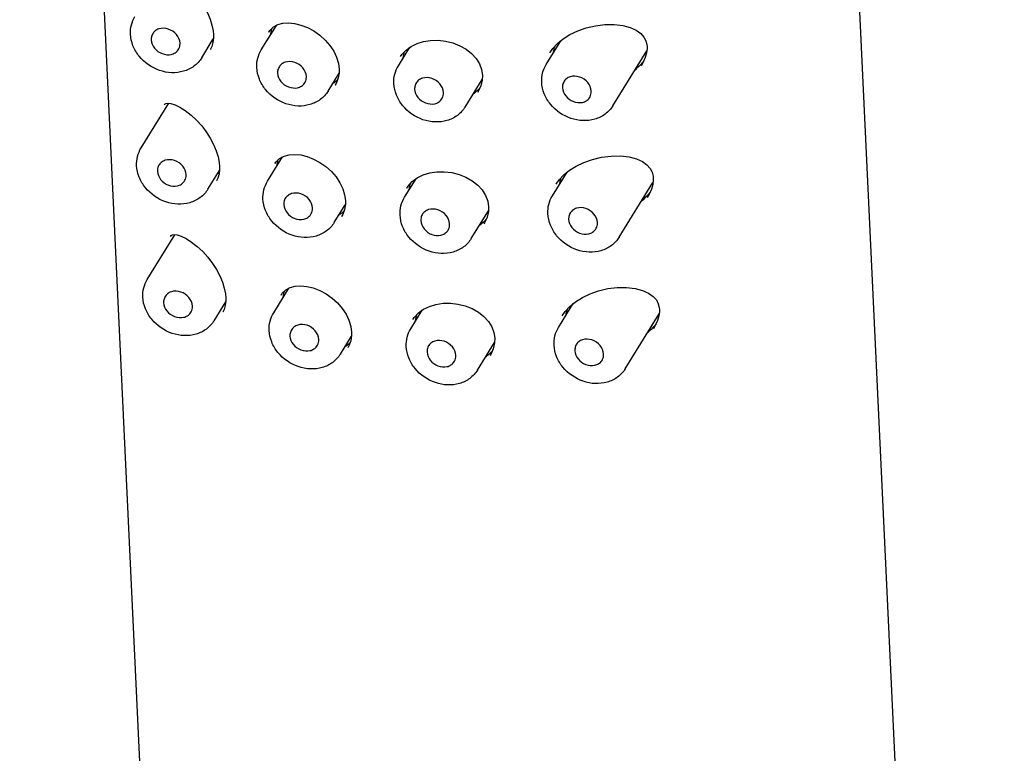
# Model space of a CAD drawing. Header units: millimetres. Extents: x 120 to 207, y -104 to 285.
# Tile 2 of 7: x 120 to 152, y -13 to 12. Entities that reach past the tile are written whole.
import ezdxf

# ---------------------------------------------------------------- set-up
doc = ezdxf.new("R2010")
doc.units = ezdxf.units.MM
doc.header["$LTSCALE"] = 23.1
doc.layers.get('0').update_dxf_attribs({"linetype": 'CONTINUOUS'})

msp = doc.modelspace()

# ---------------------------------------------------------------- linework, layer by layer
at = {"color": 7, "linetype": 'CONTINUOUS'}
for p, q in [((152.44, -89.618), (144.789, 72.823)), ((127.468, -90.794), (119.817, 71.647)), ((127.822, 10.654), (128.323, 11.464)), ((126.235, 11.147), (126.235, 11.148)), ((128.067, 11.24), (128.07, 11.245)), ((125.846, 10.389), (126.232, 11.013)), ((137.261, 10.169), (137.748, 10.955)), ((126.137, 10.67), (126.136, 10.668)), ((132.363, 10.124), (132.744, 10.738)), ((132.435, 10.429), (132.48, 10.497)), ((137.381, 10.553), (137.382, 10.554)), ((137.382, 10.554), (137.485, 10.699)), ((139.472, 8.8), (140.595, 10.615)), ((140.605, 10.761), (140.605, 10.762)), ((130.378, 10.203), (130.403, 10.014)), ((132.435, 10.429), (132.436, 10.432)), ((140.467, 10.226), (140.406, 10.12)), ((140.406, 10.12), (140.406, 10.119)), ((130.032, 9.285), (130.399, 9.878)), ((135.148, 9.812), (135.148, 9.813)), ((130.275, 9.488), (130.274, 9.486)), ((134.574, 8.755), (135.142, 9.673)), ((134.993, 9.242), (134.992, 9.241)), ((123.84, 7.403), (124.757, 8.884)), ((124.604, 8.827), (124.604, 8.827)), ((128.027, 6.299), (128.528, 7.11)), ((128.272, 6.886), (128.275, 6.891)), ((126.051, 6.034), (126.437, 6.658)), ((126.44, 6.793), (126.44, 6.793)), ((137.466, 5.815), (137.953, 6.601)), ((126.342, 6.315), (126.341, 6.313)), ((132.569, 5.77), (132.949, 6.384)), ((137.587, 6.199), (137.69, 6.344)), ((137.587, 6.199), (137.587, 6.2)), ((139.677, 4.446), (140.8, 6.26)), ((140.81, 6.407), (140.81, 6.407)), ((132.64, 6.075), (132.686, 6.142)), ((132.64, 6.075), (132.642, 6.077)), ((130.583, 5.848), (130.608, 5.66)), ((140.672, 5.872), (140.611, 5.765)), ((140.611, 5.765), (140.611, 5.765)), ((130.237, 4.93), (130.604, 5.523)), ((134.779, 4.401), (135.347, 5.319)), ((135.353, 5.457), (135.353, 5.458)), ((130.48, 5.133), (130.479, 5.131)), ((135.198, 4.887), (135.197, 4.886)), ((124.045, 3.048), (124.962, 4.529)), ((124.809, 4.472), (124.809, 4.472)), ((128.232, 1.944), (128.734, 2.755)), ((126.256, 1.68), (126.642, 2.303)), ((126.645, 2.438), (126.645, 2.439)), ((128.477, 2.531), (128.48, 2.536)), ((126.548, 1.961), (126.546, 1.959)), ((132.774, 1.415), (133.154, 2.029)), ((137.671, 1.46), (138.158, 2.246)), ((137.792, 1.845), (137.895, 1.99)), ((141.015, 2.052), (141.015, 2.053)), ((132.845, 1.72), (132.891, 1.788)), ((132.845, 1.72), (132.847, 1.723)), ((137.792, 1.844), (137.792, 1.845)), ((139.882, 0.091), (141.005, 1.906)), ((130.789, 1.494), (130.813, 1.305)), ((140.816, 1.411), (140.816, 1.41)), ((140.877, 1.517), (140.817, 1.411)), ((130.442, 0.576), (130.809, 1.169)), ((135.558, 1.103), (135.558, 1.103)), ((130.685, 0.778), (130.684, 0.777)), ((134.984, 0.046), (135.552, 0.964)), ((135.403, 0.533), (135.403, 0.532))]:
    msp.add_line(p, q, dxfattribs=at)
for points in [[(124.918, 13.11), (125.099, 12.995), (125.288, 12.848), (125.47, 12.678), (125.64, 12.489), (125.794, 12.289), (125.927, 12.082), (126.037, 11.874), (126.123, 11.668), (126.185, 11.468)], [(126.185, 11.468), (126.223, 11.278), (126.235, 11.148)], [(128.067, 11.241), (128.107, 11.298), (128.223, 11.411), (128.372, 11.49), (128.539, 11.534), (128.724, 11.546), (128.925, 11.526), (129.134, 11.474), (129.348, 11.392), (129.558, 11.279), (129.757, 11.14), (129.938, 10.978), (130.094, 10.799), (130.221, 10.607), (130.317, 10.407), (130.378, 10.203)], [(137.485, 10.699), (137.638, 10.862), (137.827, 11.017), (138.05, 11.158), (138.305, 11.281), (138.587, 11.38), (138.894, 11.452), (139.208, 11.491), (139.516, 11.492), (139.8, 11.458), (140.043, 11.394), (140.243, 11.304), (140.395, 11.196), (140.501, 11.078), (140.566, 10.954), (140.599, 10.826), (140.605, 10.761)], [(126.235, 11.147), (126.236, 11.047), (126.22, 10.896), (126.182, 10.762), (126.137, 10.67)], [(132.48, 10.497), (132.617, 10.646), (132.786, 10.769), (132.981, 10.865), (133.199, 10.931), (133.433, 10.966), (133.678, 10.97), (133.926, 10.941), (134.169, 10.881), (134.399, 10.79), (134.608, 10.672), (134.789, 10.529), (134.938, 10.366), (135.049, 10.188), (135.12, 9.997), (135.148, 9.812)], [(140.605, 10.762), (140.605, 10.695), (140.587, 10.55), (140.542, 10.394), (140.467, 10.226)], [(130.403, 10.014), (130.402, 9.895), (130.374, 9.721), (130.314, 9.559), (130.274, 9.486)], [(135.147, 9.813), (135.142, 9.654), (135.097, 9.461), (135.012, 9.274), (134.992, 9.241)], [(124.604, 8.827), (124.632, 8.861), (124.663, 8.878), (124.726, 8.887), (124.828, 8.875), (124.963, 8.832), (125.124, 8.755)], [(125.124, 8.755), (125.304, 8.641), (125.493, 8.494), (125.675, 8.323), (125.846, 8.134), (125.999, 7.934), (126.132, 7.727), (126.242, 7.519), (126.328, 7.313), (126.39, 7.114)], [(128.272, 6.886), (128.312, 6.944), (128.429, 7.056), (128.577, 7.136), (128.744, 7.179), (128.929, 7.191), (129.13, 7.171), (129.339, 7.12), (129.553, 7.037), (129.764, 6.924), (129.962, 6.785), (130.143, 6.623), (130.299, 6.445), (130.426, 6.253), (130.522, 6.053), (130.583, 5.848)], [(126.39, 7.114), (126.428, 6.923), (126.44, 6.793)], [(137.69, 6.344), (137.843, 6.508), (138.032, 6.663), (138.255, 6.804), (138.51, 6.926), (138.792, 7.026), (139.099, 7.098), (139.413, 7.136), (139.721, 7.138), (140.005, 7.104), (140.248, 7.039), (140.448, 6.949), (140.6, 6.842), (140.706, 6.723), (140.771, 6.6), (140.804, 6.471), (140.81, 6.407)], [(126.44, 6.793), (126.441, 6.692), (126.425, 6.541), (126.387, 6.407), (126.342, 6.315)], [(132.686, 6.142), (132.822, 6.291), (132.991, 6.415), (133.186, 6.51), (133.404, 6.576), (133.638, 6.612), (133.883, 6.615), (134.131, 6.586), (134.374, 6.526), (134.604, 6.435), (134.813, 6.317), (134.995, 6.175), (135.143, 6.012), (135.254, 5.833), (135.325, 5.643), (135.353, 5.457)], [(140.81, 6.407), (140.81, 6.341), (140.792, 6.196), (140.747, 6.04), (140.672, 5.872)], [(130.608, 5.66), (130.607, 5.541), (130.579, 5.366), (130.52, 5.204), (130.479, 5.131)], [(135.353, 5.458), (135.347, 5.3), (135.302, 5.106), (135.217, 4.919), (135.197, 4.887)], [(124.81, 4.473), (124.837, 4.506), (124.868, 4.524), (124.931, 4.533), (125.033, 4.521), (125.168, 4.478), (125.329, 4.401)], [(125.329, 4.401), (125.51, 4.286), (125.698, 4.139), (125.88, 3.969), (126.051, 3.78), (126.204, 3.58), (126.337, 3.373), (126.447, 3.165), (126.533, 2.959), (126.595, 2.759)], [(126.595, 2.759), (126.633, 2.569), (126.645, 2.439)], [(128.478, 2.531), (128.517, 2.589), (128.634, 2.701), (128.782, 2.781), (128.949, 2.825), (129.135, 2.837), (129.335, 2.817), (129.544, 2.765), (129.758, 2.682), (129.969, 2.57), (130.168, 2.431), (130.348, 2.269), (130.504, 2.09), (130.631, 1.898), (130.727, 1.698), (130.789, 1.494)], [(137.895, 1.99), (138.048, 2.153), (138.237, 2.308), (138.46, 2.449), (138.715, 2.572), (138.997, 2.671), (139.304, 2.743), (139.618, 2.781), (139.926, 2.783), (140.21, 2.749), (140.453, 2.684), (140.653, 2.595), (140.805, 2.487), (140.911, 2.368), (140.976, 2.245), (141.009, 2.116), (141.015, 2.052)], [(126.645, 2.438), (126.646, 2.338), (126.63, 2.187), (126.593, 2.053), (126.548, 1.961)], [(132.891, 1.788), (133.027, 1.937), (133.196, 2.06), (133.392, 2.155), (133.609, 2.222), (133.844, 2.257), (134.088, 2.261), (134.336, 2.232), (134.579, 2.171), (134.809, 2.081), (135.018, 1.962), (135.2, 1.82), (135.348, 1.657), (135.459, 1.479), (135.53, 1.288), (135.558, 1.103)], [(141.015, 2.053), (141.016, 1.986), (140.997, 1.841), (140.952, 1.685), (140.877, 1.517)], [(130.813, 1.305), (130.812, 1.186), (130.784, 1.011), (130.725, 0.85), (130.684, 0.777)], [(135.558, 1.103), (135.552, 0.945), (135.507, 0.752), (135.422, 0.565), (135.403, 0.532)]]:
    msp.add_lwpolyline(points, dxfattribs=at)
for centre, radius, start, end in [((126.006, 11.348), 0.465, 290.8356, 297.9499), ((133.521, 10.246), 1.021, 160.7064, 171.1449), ((138.529, 10.411), 1.045, 165.1261, 172.6415), ((138.599, 10.393), 1.118, 160.6155, 165.1524), ((133.543, 10.242), 1.043, 171.1206, 173.3561), ((138.649, 11.789), 2.38, 311.0819, 312.7289), ((129.735, 10.311), 0.894, 301.0286, 302.8305), ((129.743, 10.3), 0.88, 302.8168, 314.1805), ((134.037, 10.309), 1.379, 306.1934, 308.0455), ((125.929, 8.782), 1.196, 174.9612, 176.7618), ((126.211, 6.993), 0.465, 290.8356, 297.9499), ((133.726, 5.891), 1.021, 160.7064, 171.1449), ((138.734, 6.056), 1.045, 165.1261, 172.6415), ((138.804, 6.038), 1.118, 160.6155, 165.1524), ((133.748, 5.887), 1.043, 171.1206, 173.3561), ((138.854, 7.435), 2.38, 311.0819, 312.7289), ((129.948, 5.945), 0.88, 302.8168, 314.1805), ((129.94, 5.956), 0.894, 301.0286, 302.8305), ((134.242, 5.954), 1.379, 306.1934, 308.0455), ((126.134, 4.427), 1.196, 174.9612, 176.7618), ((126.416, 2.639), 0.465, 290.8356, 297.9499), ((138.939, 1.702), 1.045, 165.1261, 172.6415), ((139.009, 1.683), 1.118, 160.6155, 165.1524), ((133.953, 1.533), 1.043, 171.1206, 173.3561), ((133.931, 1.537), 1.021, 160.7064, 171.1449), ((139.059, 3.08), 2.38, 311.0819, 312.7289), ((130.146, 1.602), 0.894, 301.0286, 302.8305), ((130.153, 1.59), 0.88, 302.8168, 314.1805), ((134.447, 1.6), 1.379, 306.1934, 308.0455)]:
    msp.add_arc(centre, radius, start, end, dxfattribs=at)
for points, knots in [([(123.487, 11.17), (123.482, 11.273), (123.501, 11.48), (123.582, 11.671), (123.635, 11.758)], [0, 0, 0, 0, 0.503116, 1, 1, 1, 1]), ([(125.846, 10.389), (125.78, 10.282), (125.602, 10.091), (125.248, 9.92), (124.847, 9.876), (124.309, 9.979), (123.833, 10.308), (123.553, 10.776), (123.493, 11.04), (123.487, 11.17)], [0, 0, 0, 0, 0.118391, 0.239029, 0.363517, 0.491936, 0.750116, 0.877149, 1, 1, 1, 1]), ([(124.216, 11.174), (124.193, 11.132), (124.175, 11.067), (124.174, 11.002), (124.174, 10.985)], [0, 0, 0, 0, 0.744487, 1, 1, 1, 1]), ([(125.129, 10.874), (125.124, 10.976), (125.03, 11.184), (124.758, 11.367), (124.479, 11.382), (124.3, 11.289), (124.238, 11.215), (124.216, 11.174)], [0, 0, 0, 0, 0.248978, 0.516815, 0.770161, 0.887287, 1, 1, 1, 1]), ([(128.14, 11.174), (128.142, 11.191), (128.15, 11.257), (128.164, 11.323), (128.179, 11.37)], [0, 0, 0, 0, 0.256539, 1, 1, 1, 1]), ([(124.174, 10.985), (124.179, 10.888), (124.266, 10.687), (124.523, 10.503), (124.79, 10.475), (124.971, 10.548), (125.039, 10.612), (125.065, 10.649)], [0, 0, 0, 0, 0.247397, 0.51392, 0.768866, 0.887127, 1, 1, 1, 1]), ([(125.065, 10.649), (125.099, 10.697), (125.127, 10.775), (125.13, 10.854), (125.129, 10.874)], [0, 0, 0, 0, 0.743286, 1, 1, 1, 1]), ([(127.673, 10.066), (127.668, 10.169), (127.687, 10.376), (127.768, 10.567), (127.822, 10.654)], [0, 0, 0, 0, 0.503116, 1, 1, 1, 1]), ([(129.315, 9.77), (129.31, 9.872), (129.216, 10.08), (128.944, 10.263), (128.666, 10.278), (128.486, 10.185), (128.424, 10.111), (128.402, 10.071)], [0, 0, 0, 0, 0.248978, 0.516815, 0.770161, 0.887287, 1, 1, 1, 1]), ([(132.215, 9.537), (132.21, 9.64), (132.229, 9.846), (132.31, 10.038), (132.363, 10.124)], [0, 0, 0, 0, 0.503116, 1, 1, 1, 1]), ([(137.113, 9.582), (137.108, 9.684), (137.127, 9.891), (137.208, 10.083), (137.261, 10.169)], [0, 0, 0, 0, 0.503116, 1, 1, 1, 1]), ([(130.032, 9.285), (129.966, 9.178), (129.789, 8.987), (129.434, 8.817), (129.033, 8.772), (128.495, 8.875), (128.019, 9.204), (127.74, 9.672), (127.679, 9.936), (127.673, 10.066)], [0, 0, 0, 0, 0.118391, 0.239029, 0.363517, 0.491936, 0.750116, 0.877149, 1, 1, 1, 1]), ([(128.402, 10.071), (128.379, 10.028), (128.361, 9.963), (128.36, 9.898), (128.361, 9.881)], [0, 0, 0, 0, 0.744487, 1, 1, 1, 1]), ([(128.361, 9.881), (128.365, 9.784), (128.452, 9.583), (128.709, 9.4), (128.976, 9.371), (129.157, 9.444), (129.226, 9.508), (129.251, 9.545)], [0, 0, 0, 0, 0.247397, 0.51392, 0.768866, 0.887127, 1, 1, 1, 1]), ([(138.755, 9.286), (138.75, 9.387), (138.656, 9.595), (138.384, 9.778), (138.105, 9.793), (137.926, 9.701), (137.863, 9.627), (137.842, 9.586)], [0, 0, 0, 0, 0.248978, 0.516815, 0.770161, 0.887287, 1, 1, 1, 1]), ([(129.251, 9.545), (129.285, 9.593), (129.314, 9.671), (129.316, 9.75), (129.315, 9.77)], [0, 0, 0, 0, 0.743286, 1, 1, 1, 1]), ([(134.574, 8.755), (134.508, 8.649), (134.331, 8.458), (133.976, 8.287), (133.575, 8.243), (133.037, 8.346), (132.561, 8.675), (132.282, 9.143), (132.221, 9.407), (132.215, 9.537)], [0, 0, 0, 0, 0.118391, 0.239029, 0.363517, 0.491936, 0.750116, 0.877149, 1, 1, 1, 1]), ([(132.944, 9.541), (132.921, 9.498), (132.903, 9.433), (132.902, 9.368), (132.903, 9.352)], [0, 0, 0, 0, 0.744487, 1, 1, 1, 1]), ([(133.857, 9.241), (133.852, 9.342), (133.758, 9.55), (133.486, 9.733), (133.208, 9.748), (133.028, 9.656), (132.966, 9.582), (132.944, 9.541)], [0, 0, 0, 0, 0.248978, 0.516815, 0.770161, 0.887287, 1, 1, 1, 1]), ([(139.472, 8.8), (139.406, 8.694), (139.228, 8.503), (138.874, 8.332), (138.473, 8.288), (137.935, 8.391), (137.459, 8.72), (137.179, 9.188), (137.119, 9.452), (137.113, 9.582)], [0, 0, 0, 0, 0.118391, 0.239029, 0.363517, 0.491936, 0.750116, 0.877149, 1, 1, 1, 1]), ([(137.842, 9.586), (137.819, 9.543), (137.801, 9.478), (137.8, 9.413), (137.8, 9.397)], [0, 0, 0, 0, 0.744487, 1, 1, 1, 1]), ([(132.903, 9.352), (132.907, 9.254), (132.994, 9.054), (133.251, 8.87), (133.518, 8.841), (133.699, 8.915), (133.767, 8.979), (133.793, 9.015)], [0, 0, 0, 0, 0.247397, 0.51392, 0.768866, 0.887127, 1, 1, 1, 1]), ([(133.793, 9.015), (133.827, 9.063), (133.856, 9.141), (133.858, 9.22), (133.857, 9.241)], [0, 0, 0, 0, 0.743286, 1, 1, 1, 1]), ([(137.8, 9.397), (137.805, 9.299), (137.892, 9.099), (138.148, 8.915), (138.415, 8.886), (138.597, 8.959), (138.665, 9.024), (138.691, 9.06)], [0, 0, 0, 0, 0.247397, 0.51392, 0.768866, 0.887127, 1, 1, 1, 1]), ([(138.691, 9.06), (138.725, 9.108), (138.753, 9.186), (138.756, 9.265), (138.755, 9.286)], [0, 0, 0, 0, 0.743286, 1, 1, 1, 1]), ([(123.692, 6.816), (123.687, 6.918), (123.706, 7.125), (123.787, 7.317), (123.84, 7.403)], [0, 0, 0, 0, 0.503116, 1, 1, 1, 1]), ([(125.334, 6.519), (125.329, 6.621), (125.235, 6.829), (124.963, 7.012), (124.684, 7.027), (124.505, 6.935), (124.443, 6.86), (124.421, 6.82)], [0, 0, 0, 0, 0.248978, 0.516815, 0.770161, 0.887287, 1, 1, 1, 1]), ([(128.345, 6.819), (128.347, 6.837), (128.355, 6.903), (128.369, 6.968), (128.384, 7.016)], [0, 0, 0, 0, 0.256539, 1, 1, 1, 1]), ([(126.051, 6.034), (125.985, 5.928), (125.807, 5.736), (125.453, 5.566), (125.052, 5.521), (124.514, 5.625), (124.038, 5.954), (123.759, 6.421), (123.698, 6.686), (123.692, 6.816)], [0, 0, 0, 0, 0.118391, 0.239029, 0.363517, 0.491936, 0.750116, 0.877149, 1, 1, 1, 1]), ([(124.421, 6.82), (124.398, 6.777), (124.38, 6.712), (124.379, 6.647), (124.38, 6.631)], [0, 0, 0, 0, 0.744487, 1, 1, 1, 1]), ([(124.38, 6.631), (124.384, 6.533), (124.471, 6.333), (124.728, 6.149), (124.995, 6.12), (125.176, 6.193), (125.244, 6.258), (125.27, 6.294)], [0, 0, 0, 0, 0.247397, 0.51392, 0.768866, 0.887127, 1, 1, 1, 1]), ([(125.27, 6.294), (125.304, 6.342), (125.332, 6.42), (125.335, 6.499), (125.334, 6.519)], [0, 0, 0, 0, 0.743286, 1, 1, 1, 1]), ([(127.878, 5.712), (127.873, 5.814), (127.892, 6.021), (127.973, 6.213), (128.027, 6.299)], [0, 0, 0, 0, 0.503116, 1, 1, 1, 1]), ([(129.52, 5.415), (129.515, 5.517), (129.422, 5.725), (129.15, 5.908), (128.871, 5.923), (128.691, 5.831), (128.629, 5.757), (128.607, 5.716)], [0, 0, 0, 0, 0.248978, 0.516815, 0.770161, 0.887287, 1, 1, 1, 1]), ([(130.237, 4.93), (130.171, 4.824), (129.994, 4.632), (129.639, 4.462), (129.238, 4.418), (128.7, 4.521), (128.225, 4.85), (127.945, 5.318), (127.884, 5.582), (127.878, 5.712)], [0, 0, 0, 0, 0.118391, 0.239029, 0.363517, 0.491936, 0.750116, 0.877149, 1, 1, 1, 1]), ([(128.607, 5.716), (128.584, 5.673), (128.566, 5.608), (128.565, 5.543), (128.566, 5.527)], [0, 0, 0, 0, 0.744487, 1, 1, 1, 1]), ([(132.42, 5.182), (132.415, 5.285), (132.434, 5.492), (132.515, 5.683), (132.569, 5.77)], [0, 0, 0, 0, 0.503116, 1, 1, 1, 1]), ([(137.318, 5.227), (137.313, 5.33), (137.332, 5.537), (137.413, 5.728), (137.466, 5.815)], [0, 0, 0, 0, 0.503116, 1, 1, 1, 1]), ([(128.566, 5.527), (128.571, 5.429), (128.657, 5.229), (128.914, 5.045), (129.181, 5.016), (129.362, 5.089), (129.431, 5.154), (129.456, 5.19)], [0, 0, 0, 0, 0.247397, 0.51392, 0.768866, 0.887127, 1, 1, 1, 1]), ([(129.456, 5.19), (129.49, 5.238), (129.519, 5.316), (129.521, 5.395), (129.52, 5.415)], [0, 0, 0, 0, 0.743286, 1, 1, 1, 1]), ([(134.062, 4.886), (134.057, 4.988), (133.964, 5.196), (133.691, 5.379), (133.413, 5.394), (133.233, 5.301), (133.171, 5.227), (133.149, 5.186)], [0, 0, 0, 0, 0.248978, 0.516815, 0.770161, 0.887287, 1, 1, 1, 1]), ([(139.677, 4.446), (139.611, 4.339), (139.433, 4.148), (139.079, 3.977), (138.678, 3.933), (138.14, 4.036), (137.664, 4.365), (137.384, 4.833), (137.324, 5.097), (137.318, 5.227)], [0, 0, 0, 0, 0.118391, 0.239029, 0.363517, 0.491936, 0.750116, 0.877149, 1, 1, 1, 1]), ([(138.047, 5.231), (138.024, 5.189), (138.006, 5.124), (138.005, 5.059), (138.005, 5.042)], [0, 0, 0, 0, 0.744487, 1, 1, 1, 1]), ([(138.96, 4.931), (138.955, 5.033), (138.861, 5.241), (138.589, 5.424), (138.31, 5.439), (138.131, 5.346), (138.069, 5.272), (138.047, 5.231)], [0, 0, 0, 0, 0.248978, 0.516815, 0.770161, 0.887287, 1, 1, 1, 1]), ([(134.779, 4.401), (134.713, 4.294), (134.536, 4.103), (134.181, 3.933), (133.78, 3.888), (133.242, 3.991), (132.766, 4.32), (132.487, 4.788), (132.426, 5.052), (132.42, 5.182)], [0, 0, 0, 0, 0.118391, 0.239029, 0.363517, 0.491936, 0.750116, 0.877149, 1, 1, 1, 1]), ([(133.149, 5.186), (133.126, 5.144), (133.108, 5.079), (133.107, 5.014), (133.108, 4.997)], [0, 0, 0, 0, 0.744487, 1, 1, 1, 1]), ([(133.108, 4.997), (133.112, 4.9), (133.199, 4.699), (133.456, 4.516), (133.723, 4.487), (133.904, 4.56), (133.973, 4.624), (133.998, 4.661)], [0, 0, 0, 0, 0.247397, 0.51392, 0.768866, 0.887127, 1, 1, 1, 1]), ([(138.005, 5.042), (138.01, 4.945), (138.097, 4.744), (138.354, 4.56), (138.621, 4.532), (138.802, 4.605), (138.87, 4.669), (138.896, 4.706)], [0, 0, 0, 0, 0.247397, 0.51392, 0.768866, 0.887127, 1, 1, 1, 1]), ([(138.896, 4.706), (138.93, 4.754), (138.958, 4.832), (138.961, 4.911), (138.96, 4.931)], [0, 0, 0, 0, 0.743286, 1, 1, 1, 1]), ([(133.998, 4.661), (134.032, 4.709), (134.061, 4.787), (134.063, 4.866), (134.062, 4.886)], [0, 0, 0, 0, 0.743286, 1, 1, 1, 1]), ([(123.897, 2.461), (123.892, 2.564), (123.911, 2.77), (123.992, 2.962), (124.045, 3.048)], [0, 0, 0, 0, 0.503116, 1, 1, 1, 1]), ([(125.539, 2.165), (125.534, 2.266), (125.44, 2.474), (125.168, 2.657), (124.889, 2.672), (124.71, 2.58), (124.648, 2.506), (124.626, 2.465)], [0, 0, 0, 0, 0.248978, 0.516815, 0.770161, 0.887287, 1, 1, 1, 1]), ([(128.55, 2.465), (128.552, 2.482), (128.56, 2.548), (128.574, 2.614), (128.589, 2.661)], [0, 0, 0, 0, 0.256539, 1, 1, 1, 1]), ([(124.873, 1.259), (124.612, 1.345), (124.248, 1.594), (123.965, 2.064), (123.903, 2.33), (123.897, 2.461)], [0, 0, 0, 0, 0.50808, 0.758182, 1, 1, 1, 1]), ([(124.626, 2.465), (124.603, 2.423), (124.585, 2.358), (124.584, 2.293), (124.585, 2.276)], [0, 0, 0, 0, 0.744487, 1, 1, 1, 1]), ([(124.585, 2.276), (124.589, 2.178), (124.676, 1.978), (124.933, 1.794), (125.2, 1.765), (125.381, 1.839), (125.449, 1.903), (125.475, 1.94)], [0, 0, 0, 0, 0.247397, 0.51392, 0.768866, 0.887127, 1, 1, 1, 1]), ([(125.475, 1.94), (125.509, 1.987), (125.538, 2.066), (125.54, 2.145), (125.539, 2.165)], [0, 0, 0, 0, 0.743286, 1, 1, 1, 1]), ([(126.256, 1.68), (126.19, 1.574), (126.015, 1.384), (125.664, 1.213), (125.267, 1.167), (125.001, 1.216), (124.873, 1.259)], [0, 0, 0, 0, 0.240762, 0.486023, 0.739026, 1, 1, 1, 1]), ([(128.083, 1.357), (128.078, 1.46), (128.098, 1.667), (128.178, 1.858), (128.232, 1.944)], [0, 0, 0, 0, 0.503116, 1, 1, 1, 1]), ([(130.442, 0.576), (130.376, 0.469), (130.199, 0.278), (129.844, 0.107), (129.444, 0.063), (128.905, 0.166), (128.43, 0.495), (128.15, 0.963), (128.089, 1.227), (128.083, 1.357)], [0, 0, 0, 0, 0.118391, 0.239029, 0.363517, 0.491936, 0.750116, 0.877149, 1, 1, 1, 1]), ([(128.812, 1.361), (128.79, 1.319), (128.771, 1.254), (128.77, 1.189), (128.771, 1.172)], [0, 0, 0, 0, 0.744487, 1, 1, 1, 1]), ([(129.725, 1.061), (129.72, 1.163), (129.627, 1.371), (129.355, 1.554), (129.076, 1.569), (128.896, 1.476), (128.834, 1.402), (128.812, 1.361)], [0, 0, 0, 0, 0.248978, 0.516815, 0.770161, 0.887287, 1, 1, 1, 1]), ([(132.625, 0.828), (132.62, 0.93), (132.64, 1.137), (132.72, 1.329), (132.774, 1.415)], [0, 0, 0, 0, 0.503116, 1, 1, 1, 1]), ([(137.523, 0.873), (137.518, 0.975), (137.537, 1.182), (137.618, 1.374), (137.671, 1.46)], [0, 0, 0, 0, 0.503116, 1, 1, 1, 1]), ([(128.771, 1.172), (128.776, 1.075), (128.862, 0.874), (129.119, 0.69), (129.386, 0.662), (129.567, 0.735), (129.636, 0.799), (129.662, 0.836)], [0, 0, 0, 0, 0.247397, 0.51392, 0.768866, 0.887127, 1, 1, 1, 1]), ([(129.662, 0.836), (129.695, 0.883), (129.724, 0.962), (129.726, 1.041), (129.725, 1.061)], [0, 0, 0, 0, 0.743286, 1, 1, 1, 1]), ([(134.267, 0.531), (134.262, 0.633), (134.169, 0.841), (133.897, 1.024), (133.618, 1.039), (133.438, 0.947), (133.376, 0.873), (133.354, 0.832)], [0, 0, 0, 0, 0.248978, 0.516815, 0.770161, 0.887287, 1, 1, 1, 1]), ([(139.165, 0.576), (139.16, 0.678), (139.066, 0.886), (138.794, 1.069), (138.515, 1.084), (138.336, 0.992), (138.274, 0.917), (138.252, 0.877)], [0, 0, 0, 0, 0.248978, 0.516815, 0.770161, 0.887287, 1, 1, 1, 1]), ([(134.984, 0.046), (134.918, -0.06), (134.741, -0.252), (134.386, -0.422), (133.986, -0.466), (133.447, -0.363), (132.972, -0.034), (132.692, 0.434), (132.631, 0.698), (132.625, 0.828)], [0, 0, 0, 0, 0.118391, 0.239029, 0.363517, 0.491936, 0.750116, 0.877149, 1, 1, 1, 1]), ([(133.354, 0.832), (133.332, 0.789), (133.313, 0.724), (133.312, 0.659), (133.313, 0.643)], [0, 0, 0, 0, 0.744487, 1, 1, 1, 1]), ([(139.882, 0.091), (139.816, -0.015), (139.638, -0.207), (139.284, -0.377), (138.883, -0.422), (138.345, -0.318), (137.869, 0.011), (137.59, 0.478), (137.529, 0.743), (137.523, 0.873)], [0, 0, 0, 0, 0.118391, 0.239029, 0.363517, 0.491936, 0.750116, 0.877149, 1, 1, 1, 1]), ([(138.252, 0.877), (138.229, 0.834), (138.211, 0.769), (138.21, 0.704), (138.211, 0.688)], [0, 0, 0, 0, 0.744487, 1, 1, 1, 1]), ([(138.211, 0.688), (138.215, 0.59), (138.302, 0.39), (138.559, 0.206), (138.826, 0.177), (139.007, 0.25), (139.075, 0.315), (139.101, 0.351)], [0, 0, 0, 0, 0.247397, 0.51392, 0.768866, 0.887127, 1, 1, 1, 1]), ([(133.313, 0.643), (133.318, 0.545), (133.404, 0.345), (133.661, 0.161), (133.928, 0.132), (134.109, 0.205), (134.178, 0.27), (134.203, 0.306)], [0, 0, 0, 0, 0.247397, 0.51392, 0.768866, 0.887127, 1, 1, 1, 1]), ([(134.203, 0.306), (134.237, 0.354), (134.266, 0.432), (134.268, 0.511), (134.267, 0.531)], [0, 0, 0, 0, 0.743286, 1, 1, 1, 1]), ([(139.101, 0.351), (139.135, 0.399), (139.163, 0.477), (139.166, 0.556), (139.165, 0.576)], [0, 0, 0, 0, 0.743286, 1, 1, 1, 1])]:
    msp.add_open_spline(points, degree=3, knots=knots, dxfattribs=at)
for points in [[(140.497, 10.291), (140.426, 10.202), (140.348, 10.118), (140.264, 10.041)], [(135.067, 9.394), (135.013, 9.331), (134.952, 9.274), (134.887, 9.223)], [(140.702, 5.936), (140.631, 5.847), (140.553, 5.764), (140.469, 5.686)], [(135.273, 5.039), (135.218, 4.977), (135.157, 4.919), (135.092, 4.868)], [(140.907, 1.582), (140.836, 1.493), (140.758, 1.409), (140.674, 1.332)], [(135.478, 0.685), (135.423, 0.622), (135.362, 0.565), (135.297, 0.514)]]:
    msp.add_open_spline(points, degree=3, dxfattribs=at)

doc.saveas('drawing.dxf')
